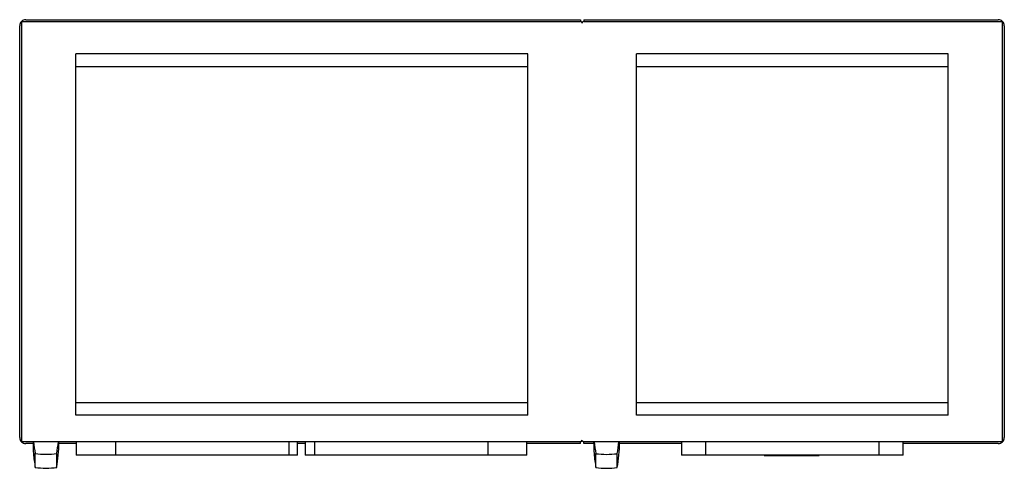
# Model space of a CAD drawing. Header units: millimetres. Extents: x 189 to 1594, y 942 to 1582.
import ezdxf

# ---------------------------------------------------------------- set-up
doc = ezdxf.new("R2010")
doc.units = ezdxf.units.MM
doc.header["$LTSCALE"] = 163.731064
doc.layers.get('0').update_dxf_attribs({"linetype": 'CONTINUOUS'})

msp = doc.modelspace()

# ---------------------------------------------------------------- linework, layer by layer
at = {"color": 7, "linetype": 'Continuous'}
for p, q in [((188.6, 985.8), (188.6, 1573.6)), ((191.1, 1579.7), (191.1, 979.7)), ((191.1, 1579.7), (988.6, 1579.7)), ((197.2, 1582.2), (988.6, 1582.2)), ((988.6, 1582.2), (988.6, 1579.7)), ((993.6, 1582.2), (993.6, 1579.7)), ((993.6, 1582.2), (1585, 1582.2)), ((993.6, 1579.7), (1591.1, 1579.7)), ((1591.1, 979.7), (1591.1, 1579.7)), ((1593.6, 1573.6), (1593.6, 985.8)), ((268.6, 1017.8), (268.6, 1533.6)), ((913.6, 1533.6), (268.6, 1533.6)), ((913.6, 1017.8), (913.6, 1533.6)), ((1068.6, 1017.8), (1068.6, 1533.6)), ((1513.6, 1533.6), (1068.6, 1533.6)), ((1513.6, 1017.8), (1513.6, 1533.6)), ((913.6, 1515.1), (268.6, 1515.1)), ((1513.6, 1515.1), (1068.6, 1515.1)), ((913.6, 1035.1), (268.6, 1035.1)), ((1513.6, 1035.1), (1068.6, 1035.1)), ((913.6, 1017.8), (268.6, 1017.8)), ((1513.6, 1017.8), (1068.6, 1017.8)), ((988.6, 979.7), (191.1, 979.7)), ((207.6, 977.2), (197.2, 977.2)), ((207.6, 979.7), (207.6, 978.7)), ((244.6, 978.7), (244.6, 979.7)), ((269.2, 977.2), (244.6, 977.2)), ((269.2, 979.7), (269.2, 960.7)), ((325.2, 979.7), (325.2, 960.7)), ((572.9, 960.7), (572.9, 979.7)), ((584.9, 960.7), (584.9, 979.7)), ((596.1, 977.2), (584.9, 977.2)), ((596.1, 979.7), (596.1, 960.7)), ((609.2, 979.7), (609.2, 960.7)), ((856.9, 960.7), (856.9, 979.7)), ((912.1, 960.7), (912.1, 979.7)), ((988.6, 977.2), (912.1, 977.2)), ((988.6, 977.2), (988.6, 979.7)), ((1591.1, 979.7), (993.6, 979.7)), ((993.6, 977.2), (993.6, 979.7)), ((1007.6, 977.2), (993.6, 977.2)), ((1007.6, 979.7), (1007.6, 978.8)), ((1133.1, 977.2), (1044.5, 977.2)), ((1044.6, 978.8), (1044.6, 979.7)), ((1133.1, 979.7), (1133.1, 960.7)), ((1167.2, 979.7), (1167.2, 960.7)), ((1414.9, 960.7), (1414.9, 979.7)), ((1449.1, 960.7), (1449.1, 979.7)), ((1585, 977.2), (1449.1, 977.2)), ((210.8, 943.1), (210.8, 962.9)), ((241.4, 943.1), (241.4, 962.9)), ((572.9, 960.7), (325.2, 960.7)), ((584.9, 960.7), (573, 960.7)), ((609.2, 960.7), (596.1, 960.7)), ((856.9, 960.7), (609.2, 960.7)), ((1010.8, 942.8), (1010.8, 962.8)), ((1041.3, 942.8), (1041.3, 962.8)), ((1414.9, 960.7), (1167.2, 960.7)), ((1250.9, 960.1), (1250.9, 960.7)), ((1250.9, 960.1), (1329.6, 960.1)), ((1256.9, 960.7), (1256.8, 960.1)), ((1324, 960.1), (1324, 960.7)), ((1329.6, 960.1), (1329.6, 960.7))]:
    msp.add_line(p, q, dxfattribs=at)
for points in [[(572.9, 960.7), (490.5, 960.7), (407.7, 960.7), (325.2, 960.7)], [(856.9, 960.7), (774.5, 960.7), (691.7, 960.7), (609.2, 960.7)], [(1414.9, 960.7), (1332.5, 960.7), (1249.7, 960.7), (1167.2, 960.7)]]:
    msp.add_lwpolyline(points, dxfattribs=at)
for centre, radius, start, end in [((197.2, 1573.6), 8.6, 136.4819, 180), ((197.2, 1573.6), 8.6, 90, 133.5161), ((988.6, 1577.2), 2.5, 0, 90), ((993.6, 1577.2), 2.5, 90, 180), ((1585, 1573.6), 8.6, 46.4819, 90), ((1585, 1573.6), 8.6, 0, 43.5161), ((197.2, 985.8), 8.6, 180, 223.5161), ((1585, 985.8), 8.6, 316.4819, 360), ((197.2, 985.8), 8.6, 226.4819, 270), ((409.7, 979), 202.1, 180.063, 184.6175), ((403.6, 998.3), 196, 185.4306, 190.389), ((48.6, 998.3), 196, 349.611, 354.5694), ((42, 979), 202.5, 349.7839, 359.9293), ((988.6, 982.2), 2.5, 270, 360), ((993.6, 982.2), 2.5, 180, 270), ((1209.7, 979), 202.1, 180.0632, 184.6602), ((1203.5, 998.4), 195.9, 185.4637, 190.464), ((848.7, 998.4), 195.9, 349.536, 354.5363), ((842, 979), 202.5, 349.7143, 359.929), ((1585, 985.8), 8.6, 270, 313.5161), ((409.8, 979), 202.2, 184.6168, 190.224), ((226.1, 1084.7), 122.7, 262.8427, 277.1573), ((1209.8, 979), 202.2, 184.6595, 190.2937), ((1026.1, 1084.6), 122.8, 262.8659, 277.1341), ((226.1, 1062.9), 120.8, 262.729, 277.271), ((1026.1, 1062.7), 120.8, 262.7497, 277.2503)]:
    msp.add_arc(centre, radius, start, end, dxfattribs=at)
for points in [[(325.2, 960.7), (306.5, 960.7), (287.9, 960.7), (269.2, 960.7)], [(912.1, 960.7), (893.7, 960.7), (875.3, 960.7), (857, 960.7)], [(1167.2, 960.7), (1155.8, 960.7), (1144.4, 960.7), (1133.1, 960.7)], [(1449.1, 960.7), (1437.7, 960.7), (1426.4, 960.7), (1415, 960.7)]]:
    msp.add_open_spline(points, degree=3, dxfattribs=at)

doc.saveas('drawing.dxf')
